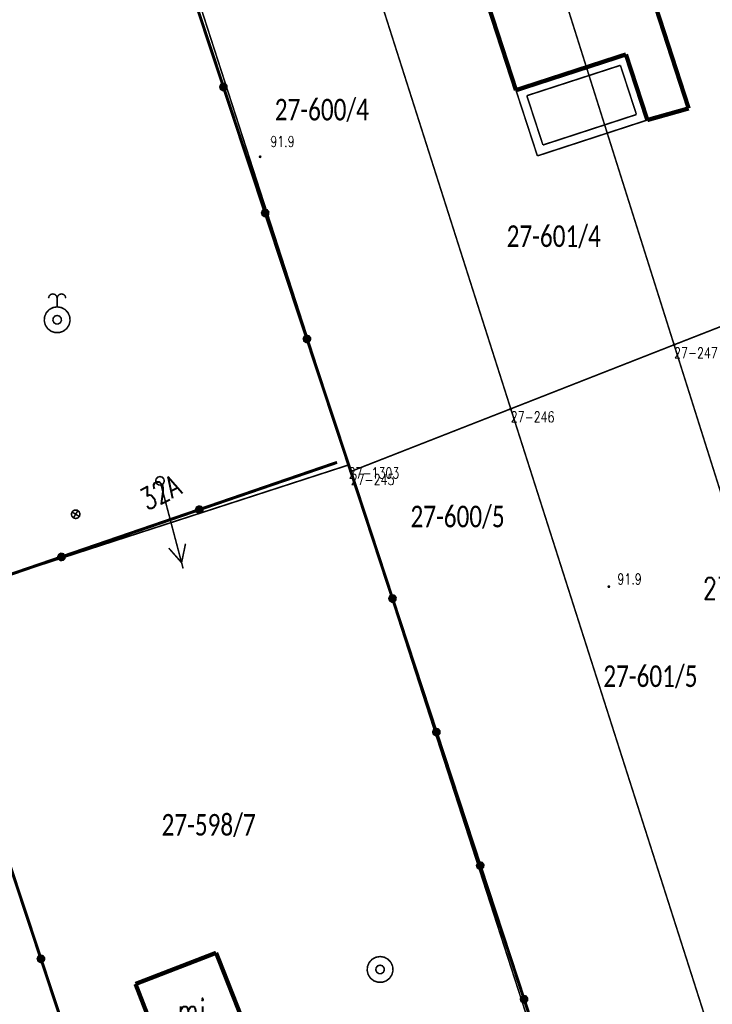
# Model space of a CAD drawing. Header units: metres. Extents: x 7542868 to 7543897, y 5828496 to 5830561.
# Tile 57 of 122: x 7543294 to 7543334, y 5829974 to 5830031. Entities that reach past the tile are written whole.
import ezdxf
from ezdxf.enums import TextEntityAlignment as Align

# ---------------------------------------------------------------- set-up
doc = ezdxf.new("R2010")
doc.units = ezdxf.units.M
doc.header["$MEASUREMENT"] = 0
for name, color, linetype in [('ADRESY_EADTD_T_0', 7, 'Continuous'), ('ADRESY_EAPADR_T_0', 7, 'Continuous'), ('BDOT500_KTOK_L_4', 7, 'Continuous'), ('BDOT500_RTPW_T_0', 7, 'Continuous'), ('BUDYNKI_EGBB_E_T_0', 7, 'Continuous'), ('BUDYNKI_EGBB_L_0', 7, 'Continuous'), ('BUDYNKI_EGBE_L_0', 7, 'Continuous'), ('GESUT_SUPE_L_3', 7, 'Continuous'), ('GESUT_SUSM_T_3', 7, 'Continuous'), ('GESUT_SUUW_T_1', 7, 'Continuous'), ('GESUT_SUUW_T_2', 7, 'Continuous'), ('GLOWNA_BAZA_DZIALKI', 7, 'Continuous'), ('GLOWNA_BAZA_NUMERY_PUNKTOW', 7, 'Continuous'), ('GLOWNA_BAZA_PUNKTY', 7, 'Continuous'), ('SZUMIN_511-1_DROGA_POM_UZUPEL__', 7, 'Continuous')]:
    doc.layers.add(name, color=color, linetype=linetype)
doc.layers.add('Numery_dzialek', color=7, linetype='Continuous', lineweight=13)
doc.styles.add('Legend', font='calibri.ttf')
doc.styles.add('STYL_ARIAL', font='simplex', dxfattribs={"width": 0.75, "oblique": 0.1})

msp = doc.modelspace()

# ---------------------------------------------------------------- linework, layer by layer
at = {"layer": 'ADRESY_EAPADR_T_0', "color": 7, "const_width": 0.09}
for points in [[(7543296.9092, 5830002.5978), (7543297.0499, 5830002.5906), (7543297.1643, 5830002.5085), (7543297.2162, 5830002.3775), (7543297.1891, 5830002.2393), (7543297.0915, 5830002.1377), (7543296.9545, 5830002.105), (7543296.8216, 5830002.1515), (7543296.7349, 5830002.2625), (7543296.722, 5830002.4028), (7543296.7869, 5830002.5278), (7543296.9092, 5830002.5978)], [(7543297.1803, 5830002.2238), (7543296.7543, 5830002.4855)], [(7543296.8364, 5830002.1417), (7543297.0981, 5830002.5676)]]:
    msp.add_lwpolyline(points, dxfattribs=at)
at = {"layer": 'BDOT500_KTOK_L_4', "color": 7, "const_width": 0.175}
for points in [[(7543305.5284, 5830027.1033), (7543303.1112, 5830034.401)], [(7543305.3939, 5830026.9993), (7543305.3585, 5830027.1101), (7543305.4026, 5830027.2177), (7543305.5056, 5830027.2717), (7543305.6192, 5830027.247), (7543305.6903, 5830027.1549), (7543305.6857, 5830027.0387), (7543305.6074, 5830026.9527), (7543305.4922, 5830026.9372), (7543305.3939, 5830026.9993)], [(7543307.9456, 5830019.8055), (7543305.5284, 5830027.1033)], [(7543307.8111, 5830019.7015), (7543307.7757, 5830019.8123), (7543307.8199, 5830019.9199), (7543307.9228, 5830019.974), (7543308.0364, 5830019.9492), (7543308.1075, 5830019.8572), (7543308.1029, 5830019.741), (7543308.0246, 5830019.655), (7543307.9094, 5830019.6394), (7543307.8111, 5830019.7015)], [(7543310.3628, 5830012.5078), (7543307.9456, 5830019.8055)], [(7543310.2283, 5830012.4038), (7543310.1929, 5830012.5146), (7543310.2371, 5830012.6222), (7543310.34, 5830012.6762), (7543310.4536, 5830012.6514), (7543310.5247, 5830012.5594), (7543310.5201, 5830012.4432), (7543310.4418, 5830012.3572), (7543310.3266, 5830012.3417), (7543310.2283, 5830012.4038)], [(7543312.78, 5830005.21), (7543310.3628, 5830012.5078)], [(7543304.1267, 5830002.62), (7543312.11, 5830005.36)], [(7543315.3205, 5829997.4723), (7543312.78, 5830005.21)], [(7543296.1433, 5829999.88), (7543304.1267, 5830002.62)], [(7543303.9922, 5830002.516), (7543303.9568, 5830002.6268), (7543304.0009, 5830002.7344), (7543304.1039, 5830002.7885), (7543304.2175, 5830002.7637), (7543304.2886, 5830002.6717), (7543304.284, 5830002.5555), (7543304.2057, 5830002.4695), (7543304.0904, 5830002.4539), (7543303.9922, 5830002.516)], [(7543296.0088, 5829999.776), (7543295.9735, 5829999.8868), (7543296.0176, 5829999.9944), (7543296.1206, 5830000.0485), (7543296.2342, 5830000.0237), (7543296.3053, 5829999.9317), (7543296.3006, 5829999.8155), (7543296.2224, 5829999.7295), (7543296.1071, 5829999.7139), (7543296.0088, 5829999.776)], [(7543288.16, 5829997.14), (7543296.1433, 5829999.88)], [(7543315.186, 5829997.3683), (7543315.1506, 5829997.4791), (7543315.1948, 5829997.5867), (7543315.2977, 5829997.6408), (7543315.4113, 5829997.616), (7543315.4824, 5829997.524), (7543315.4778, 5829997.4078), (7543315.3995, 5829997.3218), (7543315.2843, 5829997.3062), (7543315.186, 5829997.3683)], [(7543317.861, 5829989.7346), (7543315.3205, 5829997.4723)], [(7543317.7265, 5829989.6306), (7543317.6911, 5829989.7414), (7543317.7352, 5829989.849), (7543317.8382, 5829989.9031), (7543317.9518, 5829989.8783), (7543318.0229, 5829989.7863), (7543318.0183, 5829989.6701), (7543317.94, 5829989.5841), (7543317.8248, 5829989.5685), (7543317.7265, 5829989.6306)], [(7543320.4015, 5829981.9969), (7543317.861, 5829989.7346)], [(7543292.69, 5829983.4467), (7543294.955, 5829976.6)], [(7543320.267, 5829981.8929), (7543320.2316, 5829982.0037), (7543320.2757, 5829982.1113), (7543320.3787, 5829982.1654), (7543320.4923, 5829982.1406), (7543320.5634, 5829982.0486), (7543320.5587, 5829981.9324), (7543320.4805, 5829981.8464), (7543320.3652, 5829981.8308), (7543320.267, 5829981.8929)], [(7543322.942, 5829974.2592), (7543320.4015, 5829981.9969)], [(7543294.8205, 5829976.496), (7543294.7851, 5829976.6068), (7543294.8293, 5829976.7144), (7543294.9322, 5829976.7685), (7543295.0458, 5829976.7437), (7543295.117, 5829976.6517), (7543295.1123, 5829976.5355), (7543295.034, 5829976.4495), (7543294.9188, 5829976.4339), (7543294.8205, 5829976.496)], [(7543294.955, 5829976.6), (7543297.22, 5829969.7533)], [(7543322.8074, 5829974.1553), (7543322.7721, 5829974.266), (7543322.8162, 5829974.3736), (7543322.9192, 5829974.4277), (7543323.0328, 5829974.4029), (7543323.1039, 5829974.3109), (7543323.0992, 5829974.1947), (7543323.021, 5829974.1087), (7543322.9057, 5829974.0931), (7543322.8074, 5829974.1553)], [(7543325.4824, 5829966.5215), (7543322.942, 5829974.2592)]]:
    msp.add_lwpolyline(points, dxfattribs=at)
at = {"layer": 'BDOT500_RTPW_T_0', "color": 7, "const_width": 0.075}
for points in [[(7543307.6958, 5830023.0609), (7543307.6827, 5830023.0291), (7543307.6508, 5830023.0159), (7543307.619, 5830023.0291), (7543307.6058, 5830023.0609), (7543307.619, 5830023.0927), (7543307.6508, 5830023.1059), (7543307.6827, 5830023.0927), (7543307.6958, 5830023.0609)], [(7543327.8924, 5829998.1578), (7543327.8792, 5829998.126), (7543327.8474, 5829998.1128), (7543327.8156, 5829998.126), (7543327.8024, 5829998.1578), (7543327.8156, 5829998.1896), (7543327.8474, 5829998.2028), (7543327.8792, 5829998.1896), (7543327.8924, 5829998.1578)]]:
    msp.add_lwpolyline(points, dxfattribs=at)
at = {"layer": 'BUDYNKI_EGBB_L_0', "color": 34, "const_width": 0.25}
for points in [[(7543328.1721, 5830039.1263), (7543332.4751, 5830025.8642)], [(7543322.47, 5830026.92), (7543319.4206, 5830036.2849)], [(7543328.84, 5830028.99), (7543322.47, 5830026.92)], [(7543330.08, 5830025.19), (7543328.84, 5830028.99)], [(7543332.4751, 5830025.8642), (7543330.08, 5830025.19)], [(7543300.4334, 5829975.1434), (7543305.1016, 5829976.9462)], [(7543305.1016, 5829976.9462), (7543306.9343, 5829972.2982)], [(7543302.2158, 5829970.5351), (7543300.4334, 5829975.1434)]]:
    msp.add_lwpolyline(points, dxfattribs=at)
at = {"layer": 'BUDYNKI_EGBE_L_0', "color": 7, "const_width": 0.09}
for points in [[(7543322.47, 5830026.92), (7543328.84, 5830028.99)], [(7543328.84, 5830028.99), (7543330.08, 5830025.19)], [(7543323.1007, 5830026.5992), (7543328.5196, 5830028.3601)], [(7543328.5196, 5830028.3601), (7543329.4495, 5830025.5103)], [(7543323.713, 5830023.1128), (7543322.47, 5830026.92)], [(7543324.0331, 5830023.7432), (7543323.1007, 5830026.5992)], [(7543330.08, 5830025.19), (7543323.713, 5830023.1128)], [(7543329.4495, 5830025.5103), (7543324.0331, 5830023.7432)]]:
    msp.add_lwpolyline(points, dxfattribs=at)
at = {"layer": 'GESUT_SUPE_L_3', "color": 1, "const_width": 0.09}
for points in [[(7543303.191, 5829999.2116), (7543301.9145, 5830004.046)], [(7543303.1016, 5829999.55), (7543303.3298, 5830000.6445)], [(7543303.1016, 5829999.55), (7543302.3629, 5830000.3893)]]:
    msp.add_lwpolyline(points, dxfattribs=at)
at = {"layer": 'GESUT_SUSM_T_3', "color": 7, "const_width": 0.09}
msp.add_lwpolyline([(7543301.8507, 5830004.5377), (7543301.9859, 5830004.498), (7543302.0781, 5830004.3915), (7543302.0982, 5830004.2521), (7543302.0396, 5830004.124), (7543301.9211, 5830004.0478), (7543301.7803, 5830004.0478), (7543301.6618, 5830004.124), (7543301.6032, 5830004.2521), (7543301.6233, 5830004.3915), (7543301.7155, 5830004.498), (7543301.8507, 5830004.5377)], dxfattribs=at)
at = {"layer": 'GESUT_SUUW_T_1', "color": 7, "const_width": 0.09}
for points in [[(7543314.5998, 5829976.7322), (7543314.8433, 5829976.6916), (7543315.0604, 5829976.5741), (7543315.2277, 5829976.3924), (7543315.3268, 5829976.1663), (7543315.3472, 5829975.9203), (7543315.2866, 5829975.6809), (7543315.1516, 5829975.4742), (7543314.9567, 5829975.3226), (7543314.7232, 5829975.2424), (7543314.4763, 5829975.2424), (7543314.2428, 5829975.3226), (7543314.048, 5829975.4742), (7543313.913, 5829975.6809), (7543313.8523, 5829975.9203), (7543313.8727, 5829976.1663), (7543313.9719, 5829976.3924), (7543314.1391, 5829976.5741), (7543314.3563, 5829976.6916), (7543314.5998, 5829976.7322)], [(7543314.5998, 5829976.2322), (7543314.7349, 5829976.1925), (7543314.8272, 5829976.086), (7543314.8472, 5829975.9466), (7543314.7887, 5829975.8185), (7543314.6702, 5829975.7423), (7543314.5294, 5829975.7423), (7543314.4108, 5829975.8185), (7543314.3523, 5829975.9466), (7543314.3724, 5829976.086), (7543314.4646, 5829976.1925), (7543314.5998, 5829976.2322)]]:
    msp.add_lwpolyline(points, dxfattribs=at)
at = {"layer": 'GESUT_SUUW_T_2', "color": 7, "const_width": 0.09}
for points in [[(7543295.3948, 5830014.8676), (7543295.4283, 5830014.9926), (7543295.5198, 5830015.0841), (7543295.6448, 5830015.1176), (7543295.7698, 5830015.0841), (7543295.8613, 5830014.9926), (7543295.8948, 5830014.8676)], [(7543295.8948, 5830014.8676), (7543295.9283, 5830014.9926), (7543296.0198, 5830015.0841), (7543296.1448, 5830015.1176), (7543296.2698, 5830015.0841), (7543296.3613, 5830014.9926), (7543296.3948, 5830014.8676)], [(7543295.8948, 5830014.3676), (7543295.8948, 5830014.8676)], [(7543295.8948, 5830014.3676), (7543296.1383, 5830014.327), (7543296.3555, 5830014.2095), (7543296.5227, 5830014.0278), (7543296.6219, 5830013.8017), (7543296.6422, 5830013.5557), (7543296.5816, 5830013.3163), (7543296.4466, 5830013.1096), (7543296.2518, 5830012.958), (7543296.0183, 5830012.8778), (7543295.7714, 5830012.8778), (7543295.5378, 5830012.958), (7543295.343, 5830013.1096), (7543295.208, 5830013.3163), (7543295.1474, 5830013.5557), (7543295.1678, 5830013.8017), (7543295.2669, 5830014.0278), (7543295.4341, 5830014.2095), (7543295.6513, 5830014.327), (7543295.8948, 5830014.3676)], [(7543295.8948, 5830013.8676), (7543296.03, 5830013.8279), (7543296.1222, 5830013.7215), (7543296.1423, 5830013.582), (7543296.0837, 5830013.4539), (7543295.9652, 5830013.3777), (7543295.8244, 5830013.3777), (7543295.7059, 5830013.4539), (7543295.6474, 5830013.582), (7543295.6674, 5830013.7215), (7543295.7596, 5830013.8279), (7543295.8948, 5830013.8676)]]:
    msp.add_lwpolyline(points, dxfattribs=at)
at = {"layer": 'GLOWNA_BAZA_DZIALKI', "color": 92, "lineweight": 20, "const_width": 0.09}
for points in [[(7543331.63, 5830012.17), (7543322.28, 5830041.78)], [(7543322.17, 5830008.46), (7543312.73, 5830038.07)], [(7543312.78, 5830005.21), (7543303.34, 5830034.42)], [(7543331.63, 5830012.17), (7543345.77, 5830017.7)], [(7543322.17, 5830008.46), (7543331.63, 5830012.17)], [(7543343.8, 5829973.64), (7543331.63, 5830012.17)], [(7543312.9, 5830004.83), (7543322.17, 5830008.46)], [(7543334.52, 5829969.8), (7543322.17, 5830008.46)], [(7543285.43, 5829996.33), (7543312.78, 5830005.21)], [(7543312.9, 5830004.83), (7543312.78, 5830005.21)], [(7543325.43, 5829966.06), (7543312.9, 5830004.83)]]:
    msp.add_lwpolyline(points, dxfattribs=at)
at = {"layer": 'GLOWNA_BAZA_PUNKTY', "color": 7, "const_width": 0.09}
for points in [[(7543331.63, 5830012.215), (7543331.6618, 5830012.2018), (7543331.675, 5830012.17), (7543331.6618, 5830012.1382), (7543331.63, 5830012.125), (7543331.5982, 5830012.1382), (7543331.585, 5830012.17), (7543331.5982, 5830012.2018), (7543331.63, 5830012.215)], [(7543322.17, 5830008.505), (7543322.2018, 5830008.4918), (7543322.215, 5830008.46), (7543322.2018, 5830008.4282), (7543322.17, 5830008.415), (7543322.1382, 5830008.4282), (7543322.125, 5830008.46), (7543322.1382, 5830008.4918), (7543322.17, 5830008.505)], [(7543312.78, 5830005.255), (7543312.8118, 5830005.2418), (7543312.825, 5830005.21), (7543312.8118, 5830005.1782), (7543312.78, 5830005.165), (7543312.7482, 5830005.1782), (7543312.735, 5830005.21), (7543312.7482, 5830005.2418), (7543312.78, 5830005.255)], [(7543312.9, 5830004.875), (7543312.9318, 5830004.8618), (7543312.945, 5830004.83), (7543312.9318, 5830004.7982), (7543312.9, 5830004.785), (7543312.8682, 5830004.7982), (7543312.855, 5830004.83), (7543312.8682, 5830004.8618), (7543312.9, 5830004.875)]]:
    msp.add_lwpolyline(points, dxfattribs=at)
at = {"layer": 'SZUMIN_511-1_DROGA_POM_UZUPEL__', "color": 3, "const_width": 0.09}
for points in [[(7543312.73, 5830038.07), (7543322.17, 5830008.46)], [(7543312.78, 5830005.21), (7543303.34, 5830034.42)], [(7543331.63, 5830012.17), (7543345.77, 5830017.7)], [(7543322.17, 5830008.46), (7543331.63, 5830012.17)], [(7543285.43, 5829996.33), (7543312.78, 5830005.21)], [(7543312.9, 5830004.83), (7543312.78, 5830005.21)], [(7543325.43, 5829966.06), (7543312.9, 5830004.83)]]:
    msp.add_lwpolyline(points, dxfattribs=at)
at = {"layer": 'SZUMIN_511-1_DROGA_POM_UZUPEL__', "color": 7, "const_width": 0.09}
for points in [[(7543312.73, 5830038.07), (7543322.17, 5830008.46)], [(7543312.78, 5830005.21), (7543303.34, 5830034.42)], [(7543331.63, 5830012.17), (7543345.77, 5830017.7)], [(7543322.17, 5830008.46), (7543331.63, 5830012.17)], [(7543285.43, 5829996.33), (7543312.78, 5830005.21)], [(7543312.9, 5830004.83), (7543312.78, 5830005.21)], [(7543325.43, 5829966.06), (7543312.9, 5830004.83)]]:
    msp.add_lwpolyline(points, dxfattribs=at)

# ---------------------------------------------------------------- texts
at = {"layer": 'ADRESY_EADTD_T_0', "color": 214, "style": 'STYL_ARIAL', "width": 0.75}
msp.add_text('32A', height=1.25, rotation=26.5651, dxfattribs=at).set_placement((7543302.3089, 5830002.7328), align=Align.BOTTOM_CENTER)
at = {"layer": 'BDOT500_RTPW_T_0', "color": 7, "style": 'STYL_ARIAL', "width": 0.75}
for p in [(7543308.2396, 5830024.2571), (7543328.3488, 5829998.912)]:
    msp.add_text('91.9', height=0.625, dxfattribs=at).set_placement(p, align=Align.TOP_LEFT)
at = {"layer": 'BUDYNKI_EGBB_E_T_0', "color": 7, "style": 'STYL_ARIAL', "width": 0.75}
msp.add_text('mj', height=1.25, dxfattribs=at).set_placement((7543303.6746, 5829973.6266), align=Align.MIDDLE_CENTER)
at = {"layer": 'GLOWNA_BAZA_NUMERY_PUNKTOW', "color": 7, "style": 'STYL_ARIAL', "width": 0.75}
for s, p in [('27-247', (7543331.63, 5830012.0137)), ('27-246', (7543322.17, 5830008.3037)), ('27-1303', (7543312.78, 5830005.0537)), ('27-245', (7543312.9, 5830004.6738))]:
    msp.add_text(s, height=0.625, dxfattribs=at).set_placement(p, align=Align.TOP_LEFT)
at = {"layer": 'Numery_dzialek', "color": 92, "linetype": 'Continuous', "style": 'Legend', "width": 0.75}
for s, p in [('27-600/4', (7543308.5, 5830026.4175)), ('27-601/4', (7543321.93, 5830019.0875)), ('27-600/5', (7543316.36, 5830002.8475)), ('27-601/5', (7543327.53, 5829993.5975)), ('27-598/7', (7543301.94, 5829984.9875))]:
    msp.add_text(s, height=1.25, dxfattribs=at).set_placement(p, align=Align.TOP_LEFT)
at = {"layer": 'SZUMIN_511-1_DROGA_POM_UZUPEL__', "color": 7, "style": 'STYL_ARIAL', "width": 0.75}
msp.add_text('27-262/R', height=1.25, dxfattribs=at).set_placement((7543333.3, 5829998.6875), align=Align.TOP_LEFT)

doc.saveas('drawing.dxf')
